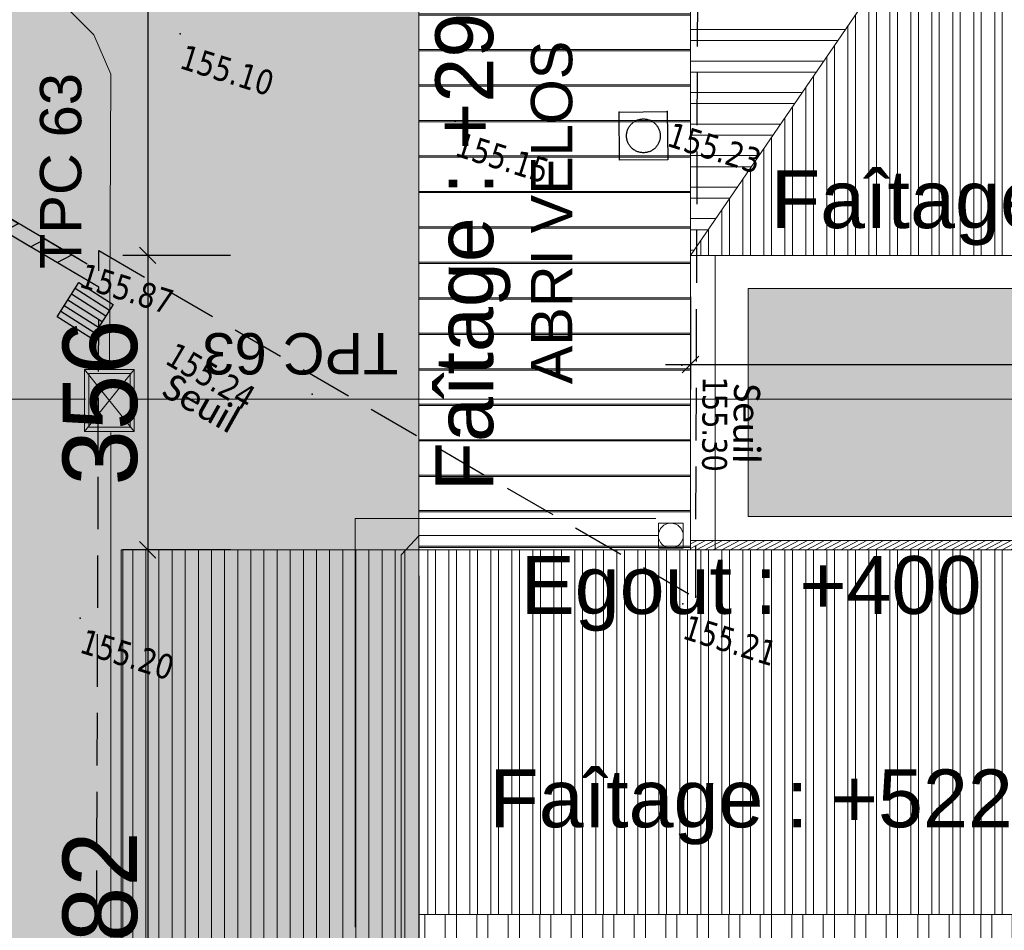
# Model space of a CAD drawing. Header units: millimetres. Extents: x 24647 to 200269, y -67453 to 4484.
# Tile 194 of 231: x 37813 to 39004, y -52023 to -50922. Entities that reach past the tile are written whole.
import ezdxf
from ezdxf.enums import TextEntityAlignment as Align
from ezdxf.lldxf.tags import DXFTag

# ---------------------------------------------------------------- set-up
doc = ezdxf.new("R2010")
doc.units = ezdxf.units.MM
for name, pattern in [('ACAD_ISO02W100', [15, 12, -3]), ('CACHE2', [4.762499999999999, 3.175, -1.5875]), ('Continue', [1, 1, 0])]:
    doc.linetypes.add(name, pattern=pattern)
doc.layers.get('0').update_dxf_attribs({"lineweight": 9})
doc.layers.add('- Poly 02', color=7, linetype='Continuous', lineweight=13, true_color=0x51879e, plot=False)
doc.layers.add('0_Construction 1', color=80, linetype='Continuous', lineweight=13, plot=False)
for name, color, linetype, lineweight in [('0_Cotes 500', 137, 'Continuous', 5), ('0H_Végétation', 73, 'Continuous', 9), ('D_Murs', 13, 'CACHE2', 35), ('P_Trait tres fin', 151, 'Continuous', 9), ('P_Trait Vu', 125, 'Continuous', 20), ('P_Voirie', 41, 'Continuous', 15), ('P_Végétation', 76, 'Continuous', 5), ('PH_V_Bardage Metal', 55, 'Continuous', 9), ('PH_V_Zinc', 55, 'Continuous', 9), ('Textmult Gd', 36, 'Continuous', 13)]:
    doc.layers.add(name, color=color, linetype=linetype, lineweight=lineweight)
for name, color, linetype in [('Assa_sym_A', 7, 'Continue'), ('Limi_mplein', 7, 'Continue'), ('Limi_mur_hab', 7, 'Continue'), ('Topo_ptco', 7, 'Continue'), ('Topo_ptco_alt', 3, 'Continue')]:
    doc.layers.add(name, color=color, linetype=linetype)
for name, color, linetype, lineweight, true_color in [('Hach Ombre', 7, 'Continuous', 13, 0x303030), ('R_CFO', 1, 'ELEC_CFO', 18, 0xff0000), ('R_EP', 7, 'EAUX_PLUVIALES', 18, 0x263b9c), ('R_EP_H', 7, 'EAUX_PLUVIALES', 18, 0x263b9c)]:
    doc.layers.add(name, color=color, linetype=linetype, lineweight=lineweight, true_color=true_color)
doc.styles.add('Agency Style', font='arial.ttf')
doc.styles.add('Legend', font='calibri.ttf')
doc.styles.get("Standard").update_dxf_attribs({"font": 'GOTHIC.TTF'})
doc.styles.add('Verdana 1.0', font='verdana.ttf', dxfattribs={"width": 0.8, "height": 0.2})
tags = doc.linetypes.add('EAUX_PLUVIALES', pattern='A,12,-5,["EP",Standard,S=2.54,R=0,X=-2.54,Y=-1.27],-5', length=22).pattern_tags.tags
tags[6] = DXFTag(74, 10)
tags = doc.linetypes.add('ELEC_CFO', pattern='A,12,-5,["CFO",Standard,S=2.54,R=0,X=-2.54,Y=-1.27],-5', length=22).pattern_tags.tags
tags[6] = DXFTag(74, 10)
doc.dimstyles.new('Cotes 500', dxfattribs={"dimtxt": 90, "dimasz": 20, "dimexe": 30, "dimexo": 50, "dimgap": 10, "dimtad": 1, "dimdec": 0, "dimzin": 9, "dimdsep": 46, "dimtxsty": 'Standard', "dimblk": 'OBLIQUE', "dimcen": -25, "dimdle": 30, "dimazin": 0, "dimtfac": 1, "dimtdec": 0, "dimtix": 1, "dimtmove": 0, "dimatfit": 3, "dimldrblk": 'SMALL', "dimfxl": 100, "dimfxlon": 1, "dimarcsym": 0})
pattern_1 = [(117.6124533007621, (-14100.4013960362, 36322.35056197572), (-45.01402530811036, -23.54522298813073), []), (117.6124533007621, (-14089.6669902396, 36356.63020093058), (-45.01402530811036, -23.54522298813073), [63.5, -12.7, 0, -12.7])]

# ---------------------------------------------------------------- blocks, each defined once
blk = doc.blocks.new('_Oblique')
at = {"color": 0, "linetype": 'ByBlock', "lineweight": -2}
blk.add_line((-0.5, -0.5), (0.5, 0.5), dxfattribs=at)
blk = doc.blocks.new('*D557')
at = {"layer": '0_Cotes 500', "color": 0, "lineweight": -2, "transparency": 16777216}
for p, q in [((37967.39128228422, -50159.48625547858), (37967.39128228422, -51236.50908241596)), ((38067.39128228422, -50189.48625547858), (37937.39128228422, -50189.48625547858)), ((38067.39128228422, -51206.50908241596), (37937.39128228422, -51206.50908241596))]:
    blk.add_line(p, q, dxfattribs=at)
at = {"layer": 'Defpoints', "color": 0, "transparency": 16777216}
for p in [(38617.81836560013, -50189.48625547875), (37967.39128228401, -51206.50908241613), (38623.97383626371, -51206.50908241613)]:
    blk.add_point(p, dxfattribs=at)
at = {"layer": '0_Cotes 500', "color": 0, "lineweight": -2, "transparency": 16777216, "xscale": 20, "yscale": 20, "zscale": 20}
for p, rotation in [((37967.39128228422, -50189.48625547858), 90.00000000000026), ((37967.39128228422, -51206.50908241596), 270.0000000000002)]:
    blk.add_blockref('_Oblique', p, dxfattribs=dict(at, rotation=rotation))
at = {"layer": '0_Cotes 500', "color": 0, "transparency": 16777216, "insert": (37910.12751613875, -50697.99766894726), "char_height": 90, "attachment_point": 5, "rotation": 90.00000000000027}
blk.add_mtext('1017', dxfattribs=at)
blk = doc.blocks.new('_Small')
at = {"color": 0, "linetype": 'ByBlock', "lineweight": -2}
blk.add_circle((0, 0), 0.25, dxfattribs=at)
blk = doc.blocks.new('*D558')
at = {"layer": '0_Cotes 500', "color": 0, "lineweight": -2, "transparency": 16777216}
for p, q in [((37967.39128228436, -51176.50908241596), (37967.39128228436, -51592.51751145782)), ((38067.39128228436, -51206.50908241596), (37937.39128228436, -51206.50908241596)), ((38067.39128228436, -51562.51751145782), (37937.39128228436, -51562.51751145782))]:
    blk.add_line(p, q, dxfattribs=at)
at = {"layer": 'Defpoints', "color": 0, "transparency": 16777216}
for p in [(38623.97383626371, -51206.50908241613), (37967.39128228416, -51562.51751145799), (38623.97383626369, -51562.51751145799)]:
    blk.add_point(p, dxfattribs=at)
at = {"layer": '0_Cotes 500', "color": 0, "lineweight": -2, "transparency": 16777216, "xscale": 20, "yscale": 20, "zscale": 20}
for p, rotation in [((37967.39128228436, -51206.50908241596), 90.00000000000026), ((37967.39128228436, -51562.51751145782), 270.0000000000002)]:
    blk.add_blockref('_Oblique', p, dxfattribs=dict(at, rotation=rotation))
at = {"layer": '0_Cotes 500', "color": 0, "transparency": 16777216, "insert": (37910.1275161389, -51384.51329693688), "char_height": 90, "attachment_point": 5, "rotation": 90.00000000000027}
blk.add_mtext('356', dxfattribs=at)
blk = doc.blocks.new('*D559')
at = {"layer": '0_Cotes 500', "color": 0, "lineweight": -2, "transparency": 16777216}
for p, q in [((37967.39128228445, -51532.51751145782), (37967.39128228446, -52474.61319027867)), ((38067.39128228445, -51562.51751145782), (37937.39128228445, -51562.51751145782)), ((38067.39128228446, -52444.61319027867), (37937.39128228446, -52444.61319027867))]:
    blk.add_line(p, q, dxfattribs=at)
at = {"layer": 'Defpoints', "color": 0, "transparency": 16777216}
for p in [(38623.97383626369, -51562.51751145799), (37967.39128228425, -52444.61319027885), (38295.33818128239, -52444.61319027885)]:
    blk.add_point(p, dxfattribs=at)
at = {"layer": '0_Cotes 500', "color": 0, "lineweight": -2, "transparency": 16777216, "xscale": 20, "yscale": 20, "zscale": 20}
for p, rotation in [((37967.39128228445, -51562.51751145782), 90.00000000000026), ((37967.39128228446, -52444.61319027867), 270.0000000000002)]:
    blk.add_blockref('_Oblique', p, dxfattribs=dict(at, rotation=rotation))
at = {"layer": '0_Cotes 500', "color": 0, "transparency": 16777216, "insert": (37910.12751613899, -52003.56535086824), "char_height": 90, "attachment_point": 5, "rotation": 90.00000000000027}
blk.add_mtext('882', dxfattribs=at)
blk = doc.blocks.new('*D567')
at = {"layer": '0_Cotes 500', "color": 0, "lineweight": -2, "transparency": 16777216}
for p, q in [((38623.9738362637, -51256.5090824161), (38623.9738362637, -51368.568559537)), ((40113.81331001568, -51256.50908241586), (40113.81331001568, -51368.568559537)), ((38593.9738362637, -51338.568559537), (40143.81331001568, -51338.568559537))]:
    blk.add_line(p, q, dxfattribs=at)
at = {"layer": 'Defpoints', "color": 0, "transparency": 16777216}
for p in [(38623.9738362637, -51206.5090824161), (40113.81331001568, -51206.50908241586), (40113.81331001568, -51338.568559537)]:
    blk.add_point(p, dxfattribs=at)
at = {"layer": '0_Cotes 500', "color": 0, "lineweight": -2, "transparency": 16777216, "xscale": 20, "yscale": 20, "zscale": 20, "rotation": 180}
blk.add_blockref('_Oblique', (38623.9738362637, -51338.568559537), dxfattribs=at)
at = {"layer": '0_Cotes 500', "color": 0, "lineweight": -2, "transparency": 16777216, "xscale": 20, "yscale": 20, "zscale": 20}
blk.add_blockref('_Oblique', (40113.81331001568, -51338.568559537), dxfattribs=at)
at = {"layer": '0_Cotes 500', "color": 0, "transparency": 16777216, "insert": (39368.89357313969, -51281.30479339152), "char_height": 90, "attachment_point": 5}
blk.add_mtext('1490', dxfattribs=at)
blk = doc.blocks.new('Topo_Ptco')
at = {"color": 0}
blk.add_point((0, 0), dxfattribs=at)
at = {"layer": 'Topo_ptco_alt', "style": 'Verdana 1.0', "width": 0.8}
blk.add_attdef('ALT', text='', height=0.3, dxfattribs=at).set_placement((0.1, -0.1), align=Align.TOP_LEFT)
blk = doc.blocks.new('Assa_Gril_Ep')
at = {"color": 5, "linetype": 'ByBlock', "lineweight": -2}
for p, q in [((0, 0), (0, 1)), ((0, 1), (1, 1)), ((0.1666666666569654, 0), (0.1666666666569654, 1)), ((0.3333333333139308, 0), (0.3333333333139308, 1)), ((0.4999999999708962, 0), (0.4999999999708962, 1)), ((0.6666666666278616, 0), (0.6666666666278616, 1)), ((0.833333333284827, 0), (0.833333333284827, 1)), ((1, 1), (1, 0)), ((1, 0), (0, 0))]:
    blk.add_line(p, q, dxfattribs=at)
blk = doc.blocks.new('Assa_Reg_Car')
at = {"color": 7, "linetype": 'ByBlock', "lineweight": -2}
for p, q in [((0, 0), (0, 1)), ((0, 1), (1, 1)), ((1, 1), (1, 0)), ((1, 0), (0, 0))]:
    blk.add_line(p, q, dxfattribs=at)
blk.add_circle((0.5, 0.5), 0.3500000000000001, dxfattribs=at)
blk = doc.blocks.new('plantopo')
at = {"layer": 'Limi_mur_hab'}
h = blk.add_hatch(dxfattribs=at)
h.set_pattern_fill('BATI_DUR', color=0, scale=0.1, pattern_type=2)
h.set_pattern_definition([(44.99999999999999, (-4.656612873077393e-10, 0), (-0.2245064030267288, 0.2245064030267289), [])])
h.paths.add_polyline_path([(1270613.521142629, 7266622.279397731), (1270613.482635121, 7266622.113816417), (1270616.879301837, 7266621.323889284), (1270616.820075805, 7266621.512199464)])
at = {"layer": 'Limi_mplein', "flags": 128}
for points in [[(1270616.820075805, 7266621.512199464), (1270613.521142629, 7266622.279397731)], [(1270616.879301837, 7266621.323889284), (1270613.482635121, 7266622.113816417)]]:
    blk.add_lwpolyline(points, dxfattribs=at)
at = {"layer": 'Assa_sym_A', "xscale": 0.5835968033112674, "yscale": 0.5835968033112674, "rotation": 198.0652792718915}
blk.add_blockref('Assa_Reg_Car', (1270623.069436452, 7266625.344413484, 155.2227855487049), dxfattribs=at)
at = {"layer": 'Assa_sym_A', "color": 5, "xscale": 0.4885013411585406, "yscale": 0.4935738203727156, "rotation": 254.9734431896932}
blk.add_blockref('Assa_Gril_Ep', (1270616.893919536, 7266621.241370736, 155.1687426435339), dxfattribs=at)
at = {"layer": 'Topo_ptco'}
ref = blk.add_blockref('Topo_Ptco', (1270623.069436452, 7266625.344413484, 155.2281660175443), dxfattribs=at)
ref.add_attrib('ALT', '155.23', dxfattribs={"layer": 'Topo_ptco_alt', "height": 0.3, "style": 'Verdana 1.0', "width": 0.8}).set_placement((1270623.169436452, 7266625.244413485, 155.2281660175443), align=Align.TOP_LEFT)
for p in [(1270622.514608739, 7266625.1634399), (1270617.163661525, 7266624.480006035, 155.098407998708), (1270620.656989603, 7266624.465367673, 155.1545620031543)]:
    blk.add_blockref('Topo_Ptco', p, dxfattribs=at)
ref = blk.add_blockref('Topo_Ptco', (1270617.163661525, 7266624.480006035, 155.098407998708), dxfattribs=at)
ref.add_attrib('ALT', '155.10', dxfattribs={"layer": 'Topo_ptco_alt', "height": 0.3, "style": 'Verdana 1.0', "width": 0.8}).set_placement((1270617.263661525, 7266624.380006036, 155.098407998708), align=Align.TOP_LEFT)
ref = blk.add_blockref('Topo_Ptco', (1270620.656989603, 7266624.465367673, 155.1545620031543), dxfattribs=at)
ref.add_attrib('ALT', '155.15', dxfattribs={"layer": 'Topo_ptco_alt', "height": 0.3, "style": 'Verdana 1.0', "width": 0.8}).set_placement((1270620.756989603, 7266624.365367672, 155.1545620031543), align=Align.TOP_LEFT)
ref = blk.add_blockref('Topo_Ptco', (1270624.156024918, 7266622.467540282, 155.299295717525), dxfattribs=at)
ref.add_attrib('ALT', '155.30', dxfattribs={"layer": 'Topo_ptco_alt', "height": 0.3, "rotation": 287.0248068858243, "style": 'Verdana 1.0', "width": 0.8}).set_placement((1270624.723258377, 7266622.502367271), align=Align.TOP_LEFT)
ref = blk.add_blockref('Topo_Ptco', (1270616.794405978, 7266621.593817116, 155.8661687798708), dxfattribs=at)
ref.add_attrib('ALT', '155.87', dxfattribs={"layer": 'Topo_ptco_alt', "height": 0.3, "style": 'Verdana 1.0', "width": 0.8}).set_placement((1270616.894405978, 7266621.493817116, 155.8661687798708), align=Align.TOP_LEFT)
ref = blk.add_blockref('Topo_Ptco', (1270619.993260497, 7266620.798647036, 155.2413951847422), dxfattribs=at)
ref.add_attrib('ALT', '155.24', dxfattribs={"layer": 'Topo_ptco_alt', "height": 0.3, "rotation": 346.8624894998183, "style": 'Verdana 1.0', "width": 0.8}).set_placement((1270618.229462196, 7266620.915902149), align=Align.TOP_LEFT)
ref = blk.add_blockref('Topo_Ptco', (1270625.030686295, 7266619.716860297, 155.2109516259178), dxfattribs=at)
ref.add_attrib('ALT', '155.21', dxfattribs={"layer": 'Topo_ptco_alt', "height": 0.3, "style": 'Verdana 1.0', "width": 0.8}).set_placement((1270625.130686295, 7266619.616860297, 155.2109516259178), align=Align.TOP_LEFT)
ref = blk.add_blockref('Topo_Ptco', (1270618.121148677, 7266617.375416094, 155.19659478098), dxfattribs=at)
ref.add_attrib('ALT', '155.20', dxfattribs={"layer": 'Topo_ptco_alt', "height": 0.3, "style": 'Verdana 1.0', "width": 0.8}).set_placement((1270618.221148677, 7266617.275416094, 155.19659478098), align=Align.TOP_LEFT)
at = {"style": 'Legend'}
for rotation, p in [(286.7626206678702, (1270624.821411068, 7266622.447590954)), (348.0302740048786, (1270618.237442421, 7266620.238386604))]:
    blk.add_text('Seuil', height=0.3200000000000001, rotation=rotation, dxfattribs=at).set_placement(p)

msp = doc.modelspace()

# ---------------------------------------------------------------- hatches: boundary and pattern name
at = {"layer": '0H_Végétation', "transparency": 33554687}
h = msp.add_hatch(dxfattribs=at)
h.set_pattern_fill('ANSI35', color=256, scale=8)
h.set_pattern_definition(pattern_1)
h.paths.add_polyline_path([(35579.31726855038, -47738.67396938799), (35588.00621419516, -48667.17466354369), (37213.10873679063, -48667.17466354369), (37213.10873679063, -47757.40651264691), (38326.83027071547, -47497.75754728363), (37922.66903871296, -45764.17441272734), (37928.33732479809, -45728.07289707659), (37951.84082013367, -45699.83248198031), (37978.85743731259, -45686.63409149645), (39255.72551536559, -45256.4337171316), (39325.92756849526, -45226.78499364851), (39369.44403475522, -45179.59355425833), (39376.44286739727, -45156.52576635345), (39381.53090655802, -44638.45559179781), (38660.40960437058, -44758.59454083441)])
h.paths.add_polyline_path([(43747.74493348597, -46989.08360755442), (41535.08687437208, -48277.1195365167), (41531.38914061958, -49719.95940652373), (43259.53034920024, -49723.25034072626), (43259.53034817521, -50953.48333529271), (42925.97971332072, -51562.14963185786), (44921.5747059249, -52661.74721877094), (46802.48995596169, -50037.62994241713), (44770.29738795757, -48668.21891677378)])
edge = h.paths.add_edge_path()
edge.add_line((38296.05593561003, -56898.81771841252), (41532.00195437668, -58639.47368872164))
edge.add_line((41532.00195437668, -58639.47368872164), (42181.14759474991, -57586.77474176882))
edge.add_line((42181.14759474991, -57586.77474176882), (42480.22229659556, -56961.36045587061))
edge.add_line((42480.22229659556, -56961.36045587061), (42623.25565844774, -56617.47270023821))
edge.add_line((42623.25565844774, -56617.47270023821), (42257.41969317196, -56357.34436953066))
edge.add_line((42257.41969317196, -56357.34436953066), (42513.41507440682, -56115.20189275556))
edge.add_line((42513.41507440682, -56115.20189275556), (43335.68845653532, -54700.78819274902))
edge.add_line((43335.68845653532, -54700.78819274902), (42659.29336371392, -54310.07780080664))
edge.add_line((42659.29336371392, -54310.07780080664), (42667.03123021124, -54234.62595069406))
edge.add_line((42667.03123021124, -54234.62595069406), (42844.75524002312, -53913.06872475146))
edge.add_line((42844.75524002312, -53913.06872475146), (43496.3307338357, -52755.00152790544))
edge.add_arc((43801.17645288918, -52948.21126534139), 360.9167702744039, 70.85112709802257, 147.6336754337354, ccw=False)
edge.add_line((43919.5657486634, -52607.26421708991), (44620.54589164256, -52993.68338572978))
edge.add_line((44620.54589164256, -52993.68338572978), (44674.98946946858, -53031.97510039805))
edge.add_line((44674.98946946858, -53031.97510039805), (44757.69000738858, -53151.55726110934))
edge.add_line((44757.69000738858, -53151.55726110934), (44874.47375553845, -53248.31310856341))
edge.add_line((44874.47375553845, -53248.31310856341), (44864.13049846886, -53269.61260747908))
edge.add_line((44864.13049846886, -53269.61260747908), (44874.64488762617, -53284.91604304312))
edge.add_line((44874.64488762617, -53284.91604304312), (44445.26969021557, -54169.9403887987))
edge.add_line((44445.26969021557, -54169.9403887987), (43972.22375571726, -55145.0901981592))
edge.add_line((43972.22375571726, -55145.0901981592), (43913.96320757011, -55291.41193301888))
edge.add_line((43913.96320757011, -55291.41193301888), (43820.17129617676, -55526.97091121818))
edge.add_line((43820.17129617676, -55526.97091121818), (43755.88781223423, -55688.419287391))
edge.add_line((43755.88781223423, -55688.419287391), (43727.79283199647, -55758.98000780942))
edge.add_line((43727.79283199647, -55758.98000780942), (43412.65708291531, -56550.445433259))
edge.add_line((43412.65708291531, -56550.445433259), (42853.09041005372, -57955.80066835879))
edge.add_line((42853.09041005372, -57955.80066835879), (42433.86025464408, -59106.17664034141))
edge.add_line((42433.86025464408, -59106.17664034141), (38295.35714077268, -60925.14784341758))
edge.add_line((38295.35714077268, -60925.14784341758), (38296.05593561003, -56898.81771841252))
edge = h.paths.add_edge_path(flags=17)
edge.add_arc((41157.99255907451, -54434.47225098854), 800.666295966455, 42.18674468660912, 115.1752589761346)
edge.add_line((40817.39829528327, -53709.86058604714), (39585.14532731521, -54402.20425527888))
edge.add_arc((39340.22934650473, -53966.29582183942), 500.0000000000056, 239.7912631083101, 299.32953749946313, ccw=False)
edge.add_line((39088.65348055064, -54398.39486565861), (38796.43281385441, -54228.25871672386))
edge.add_arc((38695.80246747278, -54401.09833425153), 199.9999999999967, 59.79126310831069, 180)
edge.add_line((38495.80246747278, -54401.09833425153), (38495.80246747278, -55284.65305291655))
edge.add_arc((38995.80246747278, -55284.65305291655), 500, 180, 239.6720561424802)
edge.add_line((38743.32814125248, -55716.22774471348), (39239.74207663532, -56006.63349890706))
edge.add_arc((39787.19322020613, -54938.66448183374), 1200.108568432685, 242.8598884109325, 330.2439322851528)
edge.add_line((40829.06298488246, -55534.28849870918), (41751.25424033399, -53896.78545081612))
h = msp.add_hatch(dxfattribs=at)
h.set_pattern_fill('ANSI35', color=256, scale=8)
h.set_pattern_definition(pattern_1)
edge = h.paths.add_edge_path()
edge.add_line((42433.86025464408, -59106.17664034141), (42339.46604002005, -59365.19626237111))
edge.add_line((42339.46604002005, -59365.19626237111), (38304.89243709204, -61139.46642654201))
edge.add_arc((38264.54756497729, -61047.96620089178), 99.99999999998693, 179.9999999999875, 293.79395249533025, ccw=False)
edge.add_line((38164.5475649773, -61047.96620089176), (38164.5475649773, -59065.55006112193))
edge.add_arc((33164.54756497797, -59065.55006112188), 4999.999999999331, 359.9999999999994, 369.9703779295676)
edge.add_line((38089.03455478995, -58199.85502985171), (38006.36604677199, -57729.59705505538))
edge.add_arc((42635.38381719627, -56915.84372566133), 4700.000000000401, 180.0000000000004, 189.9703779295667, ccw=False)
edge.add_line((37935.38381719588, -56915.84372566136), (37935.38381719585, -51562.51751145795))
edge.add_line((37935.38381719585, -51562.51751145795), (38295.33883535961, -51562.51751145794))
edge.add_line((38295.33883535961, -51562.51751145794), (38295.33818128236, -52444.61319781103))
edge.add_line((38295.33818128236, -52444.61319781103), (38295.35714077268, -60925.14784342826))
edge.add_line((38295.35714077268, -60925.14784342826), (42433.86025464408, -59106.17664034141))
at = {"layer": 'Hach Ombre', "transparency": 33554559}
h = msp.add_hatch(dxfattribs=at)
h.set_pattern_fill('ANSI31', color=256, scale=1.5, angle=-17.38754669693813)
h.set_pattern_definition([(27.61245330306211, (-790.009734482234, -8492.581820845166), (-2.207364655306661, 4.220064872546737), [])])
h.paths.add_polyline_path([(41124.1792165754, -47783.83181938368), (37747.67921657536, -47783.83181938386), (37747.67921657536, -47925.25317562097), (40982.75786033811, -47925.25317562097), (40982.75786033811, -48942.96570174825), (41124.17921657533, -48801.54434551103), (41167.3127302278, -48249.41144954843)])
h.paths.add_polyline_path([(35610.17276168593, -49131.22653122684), (35801.13436590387, -49023.66880913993), (37598.75786033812, -49023.66880914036), (37598.7578603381, -49131.67563306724)])
h.paths.add_polyline_path([(37598.75786033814, -49131.67563306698), (38303.33883535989, -49131.67563306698), (38303.33883535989, -49100.35675101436), (37598.75786033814, -49100.35675101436)])
h.paths.add_polyline_path([(38682.66369910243, -49254.47493437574), (40172.50317285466, -49254.4749343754), (40172.50317285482, -49945.24013885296), (40116.65690790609, -50384.47644849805), (40172.50317285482, -50803.71332260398), (40113.81331001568, -50803.71332260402), (40113.81331001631, -49313.16479721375), (38623.97383626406, -49313.16479721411)])
h.paths.add_polyline_path([(40762.49173572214, -48943.2519387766), (40762.49173572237, -49945.24013885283), (40635.21252828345, -49945.2401405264), (40635.21251510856, -48943.2519387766)])
h.paths.add_polyline_path([(43019.55157862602, -50950.19436636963), (43141.23216836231, -50858.4767271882), (43284.80410036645, -50227.54219721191), (43139.31959557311, -49864.58203348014), (40762.49173572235, -49864.58203348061), (40762.49173615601, -49945.24013885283), (40812.64536462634, -49945.24013885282), (40812.71591677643, -49959.95939919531), (43019.55288633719, -49959.95942957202)])
h.paths.add_polyline_path([(41055.75953720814, -51421.09614760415), (40241.0925174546, -51421.0961476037), (40241.0925174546, -51562.51750384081), (40914.33818097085, -51562.51750384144), (40914.33818097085, -52303.19184172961), (41055.75953736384, -52303.19184172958), (41098.89305086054, -51819.01048118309)])
h.paths.add_polyline_path([(40299.07528668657, -50803.71332260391), (40299.07528668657, -51021.24710574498), (40241.0925174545, -51079.22987497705), (40241.09251745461, -51562.51750216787), (40113.81331001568, -51562.51750384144), (40113.81329684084, -50803.71332260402)])
h.paths.add_polyline_path([(38401.6071989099, -50743.00601881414), (38401.6071989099, -50636.94000163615), (38623.97383626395, -50644.0191148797), (38623.97383626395, -50742.51751145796)])
h.paths.add_polyline_path([(39799.12215180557, -50545.18507990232), (39108.55152284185, -50545.18507990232), (39108.55152284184, -49875.52223479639), (39009.55657347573, -49875.52223479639), (39009.55657347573, -50644.18002926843), (39799.12215180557, -50644.18002926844)], flags=17)
h.paths.add_polyline_path([(38623.97383626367, -51562.51751145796), (40113.81331001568, -51562.51751145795), (40113.81331001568, -51551.31287194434), (38623.97383626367, -51551.31287194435)])
at = {"layer": 'P_Voirie', "true_color": 0xe7e4d0, "transparency": 33554687}
h = msp.add_hatch(color=254, dxfattribs=at)
h.dxf.hatch_style = 1
edge = h.paths.add_edge_path(flags=17)
edge.add_line((37255.38381719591, -56067.27317673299), (37125.38381719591, -56197.27317673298))
edge.add_line((37125.38381719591, -56197.27317673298), (37125.20897046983, -51370.37307959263))
edge.add_arc((37190.29639383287, -51370.28329854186), 65.08748528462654, -0.07903327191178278, 180.0790332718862, ccw=False)
edge.add_line((37255.38381719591, -51370.37307959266), (37255.38381719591, -56067.27317673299))
edge = h.paths.add_edge_path(flags=16)
edge.add_line((37320.10322968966, -50369.68336147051), (37320.26668599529, -50431.97708697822))
edge.add_arc((36620.38381719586, -51400.57864074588), 1195.000000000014, 31.184854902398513, 54.14923643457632, ccw=False)
edge.add_line((37642.70770494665, -50781.80657565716), (38018.04033348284, -50554.63263554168))
edge.add_arc((37966.26024435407, -50469.08251941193), 99.9999999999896, 301.1848549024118, 450.1503415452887)
edge.add_line((37965.99784915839, -50369.08286366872), (37320.10610108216, -50370.77765841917))
edge = h.paths.add_edge_path()
edge.add_line((36672.45339302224, -50386.91510718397), (36672.53970075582, -50191.27290681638))
edge.add_line((36672.53970075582, -50191.27290681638), (35472.47315290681, -50192.35675640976))
edge.add_line((35472.47315290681, -50192.35675640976), (35472.47315290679, -50385.57864074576))
edge.add_line((35472.47315290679, -50385.57864074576), (36620.38381719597, -50385.57864074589))
edge.add_arc((36620.38381719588, -51400.57864074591), 1015.000000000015, 87.05943148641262, 89.99999999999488, ccw=False)
edge = h.paths.add_edge_path()
edge.add_line((37320.26668599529, -50431.97708697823), (37320.23077593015, -50418.29164527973))
edge.add_line((37320.23077593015, -50418.29164527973), (36875.86858531, -50418.25866575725))
edge.add_arc((36620.38381719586, -51400.57864074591), 1015.000000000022, 1.0231815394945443e-12, 75.42132716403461, ccw=False)
edge.add_line((37635.38381719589, -51400.57864074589), (37635.38381719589, -56339.71919480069))
edge.add_line((37635.38381719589, -56339.71919480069), (37635.38381719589, -56915.84372566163))
edge.add_arc((42635.38381719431, -56915.84372566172), 4999.999999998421, 180, 189.9703779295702)
edge.add_arc((9080.098549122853, -63029.13273614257), 29107.72840022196, 8.722899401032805, 10.38617490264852, ccw=False)
edge.add_line((37851.1481432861, -58614.77458672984), (37945.85738541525, -59371.65996095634))
edge.add_arc((32984.54756498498, -59992.46980754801), 4999.999999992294, -8.526512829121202e-12, 7.132363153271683, ccw=False)
edge.add_line((37984.54756497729, -59992.46980754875), (37984.54756497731, -61215.51826204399))
edge.add_arc((37884.54756497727, -61215.518262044), 100.0000000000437, -66.20604750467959, 0, ccw=False)
edge.add_line((37924.89243709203, -61307.01848769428), (37795.27057121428, -61364.17220032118))
edge.add_line((37795.27057121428, -61364.17220032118), (37567.2786475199, -61431.15439762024))
edge.add_arc((38346.34371747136, -61527.50073539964), 785.0000000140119, 172.950073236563, 176.6019580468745)
edge.add_line((37562.72386199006, -61480.97201182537), (37547.90579715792, -61730.53247535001))
edge.add_line((37547.90579715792, -61730.53247535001), (37693.57402346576, -61739.18176695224))
edge.add_line((37693.57402346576, -61739.18176695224), (37710.45659316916, -61598.28975517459))
edge.add_line((37710.45659316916, -61598.28975517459), (42254.87623538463, -59597.31238634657))
edge.add_line((42254.87623538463, -59597.31238634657), (42339.46604002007, -59365.19626237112))
edge.add_line((42339.46604002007, -59365.19626237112), (38304.89243709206, -61139.46642654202))
edge.add_arc((38264.5475649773, -61047.96620089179), 99.99999999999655, 180.0000000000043, 293.79395249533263, ccw=False)
edge.add_line((38164.5475649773, -61047.96620089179), (38164.54756497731, -59065.55006112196))
edge.add_arc((33164.54756497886, -59065.55006112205), 4999.99999999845, 0, 9.970377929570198)
edge.add_line((38089.03455478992, -58199.85502985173), (38006.36604677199, -57729.59705505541))
edge.add_arc((42635.38381719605, -56915.84372566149), 4700.000000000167, 179.9999999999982, 189.9703779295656, ccw=False)
edge.add_line((37935.38381719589, -56915.84372566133), (37935.38381719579, -51562.51751145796))
edge.add_line((37935.38381719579, -51562.51751145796), (38295.33883535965, -51562.51751145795))
edge.add_line((38295.33883535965, -51562.51751145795), (38295.33883535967, -50742.51751145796))
edge.add_line((38295.33883535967, -50742.51751145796), (38623.97383626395, -50742.51751145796))
edge.add_line((38623.97383626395, -50742.51751145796), (38623.97383626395, -50418.38840604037))
edge.add_line((38623.97383626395, -50418.38840604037), (38052.43335120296, -50418.34598764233))
edge.add_arc((37966.26024435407, -50469.08251941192), 99.99999999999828, -58.81514509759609, 30.488493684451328, ccw=False)
edge.add_line((38018.04033348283, -50554.6326355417), (37642.70770494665, -50781.80657565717))
edge.add_arc((36620.38381719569, -51400.57864074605), 1195.000000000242, 31.18485490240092, 54.1492364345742)
at = {"layer": 'P_Végétation', "transparency": 33554559}
h = msp.add_hatch(color=256, dxfattribs=at)
h.dxf.hatch_style = 1
h.paths.add_polyline_path([(40043.81331001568, -51246.50908241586), (38693.97383626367, -51246.50908241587), (38693.97383626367, -51522.51751120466), (40043.81331001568, -51522.51751120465)])
at = {"layer": 'PH_V_Bardage Metal'}
h = msp.add_hatch(dxfattribs=at)
h.set_pattern_fill('STEEL', color=256, scale=8, angle=45, style=0)
h.set_pattern_definition([(90, (-673.5776159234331, 4997.361820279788), (-25.4, -1.012523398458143e-13), []), (90, (-682.5578720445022, 5006.342076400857), (-25.4, -1.012523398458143e-13), [])])
h.paths.add_polyline_path([(40982.75786033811, -47925.253175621), (37598.7578603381, -47925.25317562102), (37598.75786033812, -48434.25255646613), (40982.75786033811, -48434.25255646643)])
h.paths.add_polyline_path([(39009.55657347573, -50644.18002926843), (38623.97383626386, -51206.50908241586), (40113.81331001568, -51206.50908241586), (39799.12215180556, -50644.18002926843)])
h.paths.add_polyline_path([(40914.33818097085, -52003.56535107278), (40914.33818065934, -51562.51750960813), (38295.3393378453, -51562.51751145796), (38295.33875956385, -52003.56535292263)])
h = msp.add_hatch(dxfattribs=at)
h.set_pattern_fill('STEEL', color=256, scale=12, angle=45, style=0)
h.set_pattern_definition([(90, (-673.5776159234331, 4997.361820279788), (-38.09999999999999, -1.527666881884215e-13), []), (90, (-687.0480001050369, 5010.832204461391), (-38.09999999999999, -1.527666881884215e-13), [])])
h.paths.add_polyline_path([(40982.75786033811, -48434.25255646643), (37598.75786033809, -48434.25255646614), (37598.75786033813, -49124.45598468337), (38303.33883535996, -49124.45598468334), (38303.3388353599, -48943.2519373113), (40635.21251491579, -48943.25193731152), (40635.21251510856, -48943.2519387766), (40982.7578603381, -48943.25193877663)])
h.paths.add_polyline_path([(38623.97383626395, -49313.16479721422), (39009.55657347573, -49875.52223479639), (39799.12215180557, -49875.52223479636), (40113.81331001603, -49313.16479721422)])
h.paths.add_polyline_path([(40914.33818128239, -52444.61319253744), (40914.33818097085, -52003.56535107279), (38295.33883535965, -52003.56535292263), (38295.33883535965, -52444.61319438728)])
h = msp.add_hatch(dxfattribs=at)
h.set_pattern_fill('STEEL', color=256, scale=12, angle=135, style=0)
h.set_pattern_definition([(180.0000000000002, (-673.5776159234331, 4997.361820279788), (1.456612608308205e-13, -38.09999999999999), []), (180.0000000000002, (-687.0480001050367, 4983.891436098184), (1.456612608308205e-13, -38.09999999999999), [])])
h.paths.add_polyline_path([(38623.97383626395, -51206.50908241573), (39009.55657347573, -50644.18002926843), (39009.55657347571, -49875.52223479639), (38623.97383626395, -49313.16479721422)])
at = {"layer": 'PH_V_Zinc'}
h = msp.add_hatch(dxfattribs=at)
h.set_pattern_fill('JIS_LC_8', color=256, scale=5.5, angle=135, style=0)
h.set_pattern_definition([(180.0000000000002, (-817.4882917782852, -8187.799174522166), (1.63424829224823e-13, -42.90000000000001), []), (180.0000000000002, (-819.0439266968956, -8186.243539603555), (1.63424829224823e-13, -42.90000000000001), [])])
h.paths.add_polyline_path([(38623.97383626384, -50742.51751145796), (38295.33883535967, -50742.51751145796), (38295.33883535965, -51562.51751145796), (38623.97383626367, -51562.51751122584)])
h.paths.add_polyline_path([(38508.67717826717, -51373.12863323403), (38508.67717826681, -50932.64432218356), (38405.64170759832, -50932.64432218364), (38405.64170759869, -51373.12863323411)], flags=24)
at = {"layer": 'R_EP_H', "true_color": 0x517ce1}
h = msp.add_hatch(dxfattribs=at)
h.set_pattern_fill('ANSI31', color=163, scale=5, angle=45)
h.set_pattern_definition([(90, (-817.488291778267, -8187.799174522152), (-15.875, -6.217248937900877e-15), [])])
h.paths.add_polyline_path([(37937.39128228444, -51562.51751145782), (38278.63109798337, -51562.51751145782), (38278.63109798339, -56904.75710729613), (37937.39128228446, -56904.75710729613)])
h.paths.add_polyline_path([(39029.55657347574, -50624.18002926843), (39779.12215180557, -50624.18002926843), (39779.12215180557, -49895.52223479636), (39029.55657347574, -49895.52223479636)])
h.paths.add_polyline_path([(42390.55338381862, -41835.18483990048), (43175.33371888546, -43270.9535658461), (43594.55571818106, -44037.92721302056), (44430.97762972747, -44361.51013910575), (44839.05322837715, -44816.56252219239), (43411.6732150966, -45335.06298867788), (40255.95873538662, -42964.97006687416)])

# ---------------------------------------------------------------- linework, layer by layer
at = {"layer": '- Poly 02'}
msp.add_lwpolyline([(38623.97383626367, -51562.51751145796), (40113.81331001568, -51562.51751145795), (40113.81331001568, -51551.31287194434), (38623.97383626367, -51551.31287194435)], close=True, dxfattribs=at)
at = {"layer": '0_Construction 1'}
for points in [[(37598.75786033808, -47925.25317562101), (37598.75786033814, -49131.67563306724), (38303.33883535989, -49131.67563306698), (38623.97383626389, -49131.67563307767), (38623.9738300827, -50742.51751147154), (38295.33883535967, -50742.51751147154), (38295.90007699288, -52444.61264009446), (40914.33818128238, -52444.61319781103), (40914.33818097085, -51562.51750384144), (40113.81331001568, -51562.51751774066), (40113.81330383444, -49945.24013885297), (40635.21252828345, -49945.24013199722), (40635.21251510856, -48943.2519387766), (40982.75786033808, -48942.96570174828), (40982.75786033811, -47925.53941264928)], [(38623.97380662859, -49313.16482684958), (40113.81330383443, -49313.16482684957), (40113.81330383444, -51206.50932206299), (38623.9738066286, -51206.50932206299)], [(37635.38381719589, -56915.84372566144), (37935.38381719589, -56915.84372566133), (37935.38381719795, -51562.51751145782), (38623.9738066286, -51562.51751145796), (38623.9738066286, -50742.51751147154), (38623.9738066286, -50742.51751145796), (38623.97383626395, -50418.38840604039), (37619.26950529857, -50420.88112539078)], [(40043.81331001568, -51246.50908241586), (38693.97383626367, -51246.50908241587), (38693.97383626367, -51522.51751120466), (40043.81331001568, -51522.51751120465)], [(38623.97383626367, -51562.51751145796), (38295.3388353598, -51562.51726777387), (38295.61929281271, -52444.61291895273), (40914.61896546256, -52444.61291895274), (40914.33800769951, -51562.51750384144)]]:
    msp.add_lwpolyline(points, close=True, dxfattribs=at)
for points in [[(38006.366046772, -57729.5970550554, -0.04353144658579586), (37935.38381719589, -56915.84372566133), (37935.38381719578, -51562.51751145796), (38623.97383626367, -51562.51751145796), (38623.97383626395, -50189.51045364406), (35887.10974706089, -50192.35675640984), (35887.10974706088, -50385.57864074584), (36620.38381719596, -50385.57864074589, -0.4142135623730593), (37635.38381719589, -51400.57864074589), (37635.38381719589, -56339.71919480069), (37635.38381719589, -56915.84372566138, 0.04353144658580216), (37710.89682738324, -57781.53875693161, -0.007257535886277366)], [(42433.8602546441, -59106.17664034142), (42339.46604002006, -59365.19626237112), (38304.89243709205, -61139.46642654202, -0.5417921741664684), (38164.54756497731, -61047.96620089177), (38164.54756497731, -59065.55006112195, 0.04353144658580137), (38089.03455478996, -58199.85502985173), (38006.366046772, -57729.5970550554, -0.04353144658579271), (37935.38381719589, -56915.84372566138), (37935.38381719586, -51562.51751145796), (38295.33883535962, -51562.51751145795), (38295.33818128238, -52444.61319781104), (38295.3571407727, -60925.14784342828), (42433.8602546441, -59106.17664034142)]]:
    msp.add_lwpolyline(points, format="xyb", dxfattribs=at)
msp.add_lwpolyline([(38108.01119013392, -56904.75710729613), (38108.01119013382, -51562.51751145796)], dxfattribs=at)
at = {"layer": '0_Cotes 500'}
for points in [[(38295.33883535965, -51562.51751145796), (37935.38381719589, -51562.51751145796)], [(38295.33883535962, -51562.51751145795), (37937.39128228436, -51562.51751145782)]]:
    msp.add_lwpolyline(points, dxfattribs=at)
at = {"layer": 'D_Murs', "lineweight": 25, "ltscale": 20}
msp.add_lwpolyline([(40779.02365858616, -52890.42802078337), (39353.83318652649, -53707.92508666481), (39350.57310495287, -54101.84702629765), (39333.57368671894, -54101.70638012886), (39336.85199284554, -53705.58234024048), (37935.56785399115, -52890.14681979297), (37595.6743978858, -53090.53533363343), (37587.0406178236, -53075.89095485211), (37918.7195254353, -52880.34543218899), (37902.91515492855, -52871.15135927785), (37908.19751710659, -51244.81828805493), (37584.49541187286, -51054.29904115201), (37593.11837742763, -51039.64817433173), (37908.3269294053, -51225.16842508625), (37908.4070457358, -51200.80116572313), (38630.31692345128, -51620.76677258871), (38632.93105972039, -50825.68122260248), (38333.90506287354, -50827.86683414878), (38330.96412383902, -50418.63526805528), (38635.04341661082, -50183.21110353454), (38638.50827882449, -49129.37855799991), (38017.05093161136, -49133.74375111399), (38182.24184489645, -48849.78489815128)], dxfattribs=at)
at = {"layer": 'P_Trait tres fin'}
msp.add_lwpolyline([(37935.38381719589, -51562.51751145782), (37935.38381719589, -56339.71919480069), (37935.38381719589, -56915.84372566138, 0.0435314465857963), (38006.366046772, -57729.5970550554), (38089.03455478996, -58199.85502985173, -0.04353144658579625), (38164.54756497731, -59065.55006112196), (38164.54756497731, -61047.96620089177, 0.5417921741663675), (38304.89243709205, -61139.46642654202), (42339.46604002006, -59365.19626237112), (42254.87623538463, -59597.31238634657), (37710.45659316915, -61598.28975517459), (37696.84550076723, -61712.68670797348), (37693.57402346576, -61739.18176695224), (37547.90579715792, -61730.53247535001)], format="xyb", dxfattribs=at)
at = {"layer": 'P_Trait Vu'}
for points in [[(38623.9738300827, -49313.16482684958), (40113.81330383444, -49313.16482684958), (40113.81330383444, -51206.50911205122), (38623.9738300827, -51206.50911205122)], [(38295.33883535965, -51562.51751145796), (40914.33818097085, -51562.51750960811), (40914.33818097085, -52444.61319253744), (38295.33883535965, -52444.61319438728)]]:
    msp.add_lwpolyline(points, close=True, dxfattribs=at)
for points in [[(39009.55657347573, -50644.18002926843), (38623.97383626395, -51206.50908241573)], [(38295.33883535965, -51562.51751145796), (38295.33883535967, -50742.51751145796), (38623.97383626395, -50742.51751145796)], [(38623.97383626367, -51562.51751145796), (38623.9738362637, -51206.5090824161)], [(38653.97383626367, -51562.51751145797), (38653.9738362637, -51206.50908241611)], [(40914.33818097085, -52003.56535082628), (38295.33883535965, -52003.56535292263)]]:
    msp.add_lwpolyline(points, dxfattribs=at)
at = {"layer": 'P_Voirie', "color": 2, "linetype": 'ACAD_ISO02W100', "ltscale": 5, "true_color": 0xf5ed0a, "const_width": 15}
msp.add_lwpolyline([(36606.08664780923, -52789.04374458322), (36606.08664780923, -51835.53915414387), (37081.48340658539, -51355.56415893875), (37762.22462032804, -51355.56415893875), (38245.12639127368, -50557.86701242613), (39009.55657347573, -50557.86701242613)], dxfattribs=at)
at = {"layer": 'P_Voirie'}
for points in [[(37950.97208289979, -51344.49560244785), (37890.97208289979, -51344.49560244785), (37890.97208289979, -51419.49560244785), (37950.97208289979, -51419.49560244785)], [(37945.97208289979, -51349.49560244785), (37895.97208289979, -51349.49560244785), (37895.97208289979, -51414.49560244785), (37945.97208289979, -51414.49560244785)]]:
    msp.add_lwpolyline(points, close=True, dxfattribs=at)
for points in [[(37890.97208289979, -51419.49560244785), (37950.97208289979, -51344.49560244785)], [(37950.97208289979, -51419.49560244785), (37890.97208289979, -51344.49560244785)]]:
    msp.add_lwpolyline(points, dxfattribs=at)
at = {"layer": 'R_CFO', "ltscale": 10}
for points in [[(37920.97208289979, -51344.49560244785), (37922.66874775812, -50987.44990521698), (37902.34940813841, -50940.03472621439), (37644.96433317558, -50682.65981092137)], [(37892.18973832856, -51380.30401742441), (37147.13035282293, -51380.30401742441)], [(39558.40606615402, -51620.75292281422), (39558.40606615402, -51468.35787566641), (39460.19253810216, -51380.30401742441), (37950.97208289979, -51380.30401742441)], [(37922.66874775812, -51420.94269666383), (37922.66874775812, -54624.69297450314)]]:
    msp.add_lwpolyline(points, dxfattribs=at)
at = {"layer": 'R_EP', "ltscale": 20}
msp.add_lwpolyline([(38581.87863151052, -51524.64335630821), (38218.40215399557, -51524.64335630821), (38218.40215399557, -52018.93702713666)], dxfattribs=at)
at = {"layer": 'R_EP', "ltscale": 10}
msp.add_lwpolyline([(38585.16463532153, -51530.33419134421), (38615.26905090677, -51530.33419134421), (38615.26905090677, -51560.43860692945), (38585.16463532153, -51560.43860692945)], close=True, dxfattribs=at)
msp.add_lwpolyline([(38252.47133265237, -52525.33993125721), (38274.07717740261, -52503.73153744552), (38274.07717740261, -51568.61761267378), (38295.61929561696, -51545.38639913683), (38585.16463532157, -51545.38639913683)], dxfattribs=at)
msp.add_circle((38600.21684311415, -51545.38639913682), 15.05220779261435, dxfattribs=at)
at = {"layer": 'R_EP_H', "ltscale": 10}
msp.add_lwpolyline([(37937.39128228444, -51562.51751145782), (38278.63109798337, -51562.51751145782), (38278.63109798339, -56904.75710729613), (37937.39128228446, -56904.75710729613)], close=True, dxfattribs=at)

# ---------------------------------------------------------------- block references
at = {"xscale": 100, "yscale": 100, "zscale": 100, "rotation": 342.6124533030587}
msp.add_blockref('plantopo', (-338368658.6611443, -655538483.8240203), dxfattribs=at)

# ---------------------------------------------------------------- texts
at = {"layer": 'R_CFO', "char_height": 49.99999999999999, "attachment_point": 5, "style": 'Agency Style'}
for insert, rotation in [((37862.38900470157, -51104.48001067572), 89.99016654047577), ((38152.25598994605, -51325.21149795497), 180)]:
    msp.add_mtext_dynamic_manual_height_columns('TPC 63', width=391.7024687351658, gutter_width=25, heights=[0], dxfattribs=dict(at, insert=insert, rotation=rotation))
at = {"layer": 'Textmult Gd', "attachment_point": 5, "style": 'Agency Style'}
for s, insert, char_height, width, rotation in [('Faîtage : +298', (38360.87245346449, -51175.33284191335), 70, 777.5845526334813, 90.00000000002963), ('ABRI VELOS', (38456.35794225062, -51154.66001113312), 50, 2045.106595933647, 90.00000000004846)]:
    msp.add_mtext(s, dxfattribs=dict(at, insert=insert, char_height=char_height, width=width, rotation=rotation))
at = {"layer": 'Textmult Gd', "char_height": 70, "width": 777.5845526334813, "attachment_point": 5, "style": 'Agency Style'}
for s, insert in [('Faîtage : +524', (39037.84574492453, -51149.17977995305, -15561.68964505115)), ('Egout : +400', (38697.3294143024, -51615.66539728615, -15561.68964505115)), ('Faîtage : +522', (38697.3294143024, -51873.80360532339, -15561.68964505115))]:
    msp.add_mtext(s, dxfattribs=dict(at, insert=insert))

# ---------------------------------------------------------------- dimensions: what is measured, and where the dimension line sits
at = {"layer": '0_Cotes 500'}
dim = msp.add_linear_dim(base=(37967.39128228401, -51206.50908241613), p1=(38617.81836560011, -50189.48625547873), p2=(38623.9738362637, -51206.5090824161), angle=90, dimstyle='Cotes 500', dxfattribs=at)
dim.commit()
dim.dimension.update_dxf_attribs({"geometry": '*D557', "text_midpoint": (37910.12751613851, -50697.99766894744)})
for base, p1, p2, picture, middle in [((37967.39128228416, -51562.51751145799), (38623.9738362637, -51206.5090824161), (38623.97383626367, -51562.51751145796), '*D558', (37910.12751613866, -51384.51329693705)), ((37967.39128228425, -52444.61319027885), (38623.97383626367, -51562.51751145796), (38295.33818128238, -52444.61319027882), '*D559', (37910.12751613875, -52003.56535086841))]:
    dim = msp.add_linear_dim(base=base, p1=p1, p2=p2, angle=90, dimstyle='Cotes 500', override={"dimtmove": 1}, dxfattribs=at)
    dim.commit()
    dim.dimension.update_dxf_attribs({"geometry": picture, "text_midpoint": middle})
dim = msp.add_linear_dim(base=(40113.81331001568, -51338.568559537), p1=(38623.9738362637, -51206.5090824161), p2=(40113.81331001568, -51206.50908241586), dimstyle='Cotes 500', dxfattribs=at)
dim.commit()
dim.dimension.update_dxf_attribs({"geometry": '*D567', "text_midpoint": (39368.89357313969, -51281.30479339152)})

doc.saveas('drawing.dxf')
